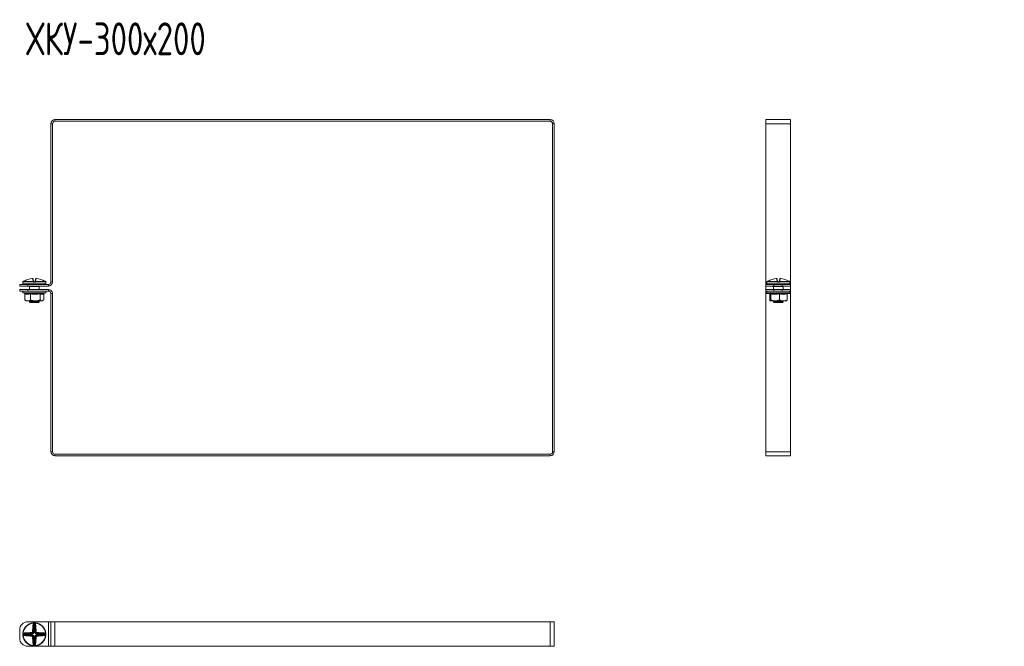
# Model space of a CAD drawing. Header units: millimetres. Extents: x -31 to 1357, y -1324 to 295.
# Tile 3 of 7: x -24 to 576, y -888 to -506. Entities that reach past the tile are written whole.
import ezdxf

# ---------------------------------------------------------------- set-up
doc = ezdxf.new("R2010")
doc.units = ezdxf.units.MM
doc.styles.add('SLDTEXTSTYLE0', font='TXT', dxfattribs={"width": 0.7, "bigfont": 'bigfont'})

msp = doc.modelspace()

# ---------------------------------------------------------------- linework, layer by layer
at = {"color": 7, "linetype": 'Continuous', "lineweight": 15}
for p, q in [((-5.02, -665.84), (-5.02, -569.34)), ((-4.02, -569.34), (-5.02, -569.34)), ((-4.02, -665.84), (-4.02, -569.34)), ((-2.52, -566.84), (-2.52, -567.84)), ((-2.52, -566.84), (299.48, -566.84)), ((-2.52, -567.84), (299.48, -567.84)), ((299.48, -567.84), (299.48, -566.84)), ((301.98, -569.34), (300.98, -569.34)), ((300.98, -569.34), (300.98, -769.34)), ((301.98, -569.34), (301.98, -769.34)), ((446.02, -566.84), (431.02, -566.84)), ((431.02, -569.34), (431.02, -566.84)), ((446.02, -569.34), (431.02, -569.34)), ((431.02, -665.84), (431.02, -569.34)), ((446.02, -569.34), (446.02, -566.84)), ((446.02, -665.84), (446.02, -569.34)), ((-22.09, -665.93), (-22.09, -666.93)), ((-22.06, -665.78), (-22.06, -665.79)), ((-15.72, -665.82), (-22.06, -665.82)), ((-21.94, -665.6), (-15.7, -665.6)), ((-21.94, -665.6), (-21.94, -665.6)), ((-15.89, -665.29), (-16.15, -663.78)), ((-15.89, -663.99), (-15.63, -665.47)), ((-14.79, -665.93), (-15.39, -665.93)), ((-15.38, -665.68), (-14.8, -665.68)), ((-14.55, -665.47), (-14.29, -663.99)), ((-14.47, -665.6), (-8.24, -665.6)), ((-8.12, -665.82), (-14.46, -665.82)), ((-14.03, -663.78), (-14.29, -665.29)), ((-8.24, -665.6), (-8.24, -665.6)), ((-8.12, -665.79), (-8.12, -665.82)), ((-8.09, -666.93), (-8.09, -665.93)), ((-5.02, -665.84), (-4.02, -665.84)), ((431.02, -667.34), (431.02, -665.84)), ((431.7, -665.93), (431.7, -666.93)), ((431.73, -665.78), (431.73, -665.79)), ((438.08, -665.82), (431.73, -665.82)), ((431.85, -665.6), (438.09, -665.6)), ((431.85, -665.6), (431.85, -665.6)), ((437.9, -665.29), (437.64, -663.78)), ((437.9, -663.99), (438.16, -665.47)), ((439, -665.93), (438.4, -665.93)), ((438.41, -665.68), (438.99, -665.68)), ((439.24, -665.47), (439.5, -663.99)), ((439.32, -665.6), (445.55, -665.6)), ((445.67, -665.82), (439.33, -665.82)), ((439.76, -663.78), (439.5, -665.29)), ((445.55, -665.6), (445.55, -665.6)), ((445.67, -665.79), (445.67, -665.82)), ((445.7, -666.93), (445.7, -665.93)), ((446.02, -667.34), (446.02, -665.84)), ((-24.02, -668.34), (-24.02, -667.34)), ((-24.02, -667.34), (-19.02, -667.34)), ((-19.02, -668.34), (-24.02, -668.34)), ((-24.02, -671.34), (-24.02, -670.34)), ((-24.02, -670.34), (-19.02, -670.34)), ((-19.02, -671.34), (-24.02, -671.34)), ((-8.34, -667.18), (-21.84, -667.18)), ((-21.82, -672.44), (-21.01, -672.73)), ((-19.02, -667.34), (-19.02, -668.34)), ((-19.02, -667.34), (-6.52, -667.34)), ((-19.02, -668.34), (-6.52, -668.34)), ((-19.02, -670.34), (-19.02, -671.34)), ((-6.52, -670.34), (-19.02, -670.34)), ((-6.52, -671.34), (-19.02, -671.34)), ((-18.11, -668.41), (-18.12, -668.41)), ((-18.09, -668.53), (-18.09, -670.34)), ((-18.05, -667.34), (-18.05, -667.18)), ((-16.13, -668.63), (-17.91, -668.63)), ((-16.9, -668.38), (-17.79, -668.38)), ((-12.27, -668.63), (-14.05, -668.63)), ((-12.39, -668.38), (-13.28, -668.38)), ((-12.13, -667.34), (-12.13, -667.18)), ((-12.09, -670.34), (-12.09, -668.53)), ((-9.39, -672.81), (-8.36, -672.44)), ((-6.52, -668.34), (-6.52, -667.34)), ((-6.52, -671.34), (-6.52, -670.34)), ((431.02, -668.34), (431.02, -667.34)), ((431.02, -667.34), (436.02, -667.34)), ((436.02, -668.34), (431.02, -668.34)), ((431.02, -668.34), (431.02, -670.34)), ((431.02, -671.34), (431.02, -670.34)), ((431.02, -670.34), (436.02, -670.34)), ((436.02, -671.34), (431.02, -671.34)), ((431.02, -672.84), (431.02, -671.34)), ((445.45, -667.18), (431.95, -667.18)), ((431.97, -672.44), (433.42, -672.97)), ((435.68, -668.41), (435.67, -668.41)), ((435.7, -668.53), (435.7, -670.34)), ((435.74, -667.18), (435.74, -667.34)), ((437.66, -668.63), (435.89, -668.63)), ((436.89, -668.38), (436, -668.38)), ((436.02, -667.34), (436.02, -668.34)), ((441.02, -667.34), (436.02, -667.34)), ((441.02, -668.34), (436.02, -668.34)), ((436.02, -670.34), (436.02, -671.34)), ((441.02, -670.34), (436.02, -670.34)), ((441.02, -671.34), (436.02, -671.34)), ((437.09, -668.38), (436.89, -668.38)), ((441.52, -668.63), (439.74, -668.63)), ((441.4, -668.38), (440.51, -668.38)), ((441.02, -668.34), (441.02, -667.34)), ((441.02, -667.34), (446.02, -667.34)), ((446.02, -668.34), (441.02, -668.34)), ((441.02, -671.34), (441.02, -670.34)), ((441.02, -670.34), (446.02, -670.34)), ((446.02, -671.34), (441.02, -671.34)), ((441.66, -667.18), (441.66, -667.34)), ((441.7, -670.34), (441.7, -668.53)), ((444.03, -672.95), (445.43, -672.44)), ((446.02, -667.34), (446.02, -668.34)), ((446.02, -668.34), (446.02, -670.34)), ((446.02, -670.34), (446.02, -671.34)), ((446.02, -672.84), (446.02, -671.34)), ((-20.82, -673.06), (-20.82, -676.74)), ((-20.52, -677.01), (-20.09, -677.34)), ((-20.09, -677.34), (-19.08, -677.34)), ((-19.08, -677.34), (-14.48, -677.34)), ((-18.09, -677.34), (-18.09, -677.88)), ((-18.09, -677.88), (-17.59, -678.38)), ((-18.09, -677.88), (-12.09, -677.88)), ((-12.59, -678.38), (-17.59, -678.38)), ((-17.34, -673.06), (-17.34, -676.74)), ((-14.48, -677.34), (-10.49, -677.34)), ((-12.59, -678.38), (-12.09, -677.88)), ((-12.09, -677.88), (-12.09, -677.34)), ((-11.61, -673.06), (-11.61, -676.74)), ((-10.49, -677.34), (-10.09, -677.34)), ((-10.09, -677.34), (-9.66, -677.01)), ((-9.36, -673.06), (-9.36, -676.74)), ((-5.02, -769.34), (-5.02, -672.84)), ((-4.02, -672.84), (-5.02, -672.84)), ((-4.02, -769.34), (-4.02, -672.84)), ((431.02, -769.34), (431.02, -672.84)), ((433.37, -672.95), (433.39, -673.06)), ((433.39, -673.06), (433.39, -676.74)), ((433.4, -672.95), (433.42, -672.96)), ((436.75, -677.34), (433.74, -677.34)), ((434.09, -673.06), (434.09, -676.74)), ((435.7, -677.34), (435.7, -677.88)), ((435.7, -677.88), (436.2, -678.38)), ((435.7, -677.88), (441.7, -677.88)), ((441.2, -678.38), (436.2, -678.38)), ((436.75, -677.34), (441.71, -677.34)), ((439.41, -673.06), (439.41, -676.74)), ((441.2, -678.38), (441.7, -677.88)), ((441.7, -677.88), (441.7, -677.34)), ((441.71, -677.34), (443.7, -677.34)), ((444.02, -673.06), (444.02, -676.74)), ((446.02, -769.34), (446.02, -672.84)), ((-5.02, -769.34), (-4.02, -769.34)), ((-2.52, -770.84), (-2.52, -771.84)), ((299.48, -770.84), (-2.52, -770.84)), ((299.48, -771.84), (-2.52, -771.84)), ((299.48, -771.84), (299.48, -770.84)), ((300.98, -769.34), (301.98, -769.34)), ((446.02, -769.34), (431.02, -769.34)), ((431.02, -771.84), (431.02, -769.34)), ((446.02, -771.84), (431.02, -771.84)), ((446.02, -771.84), (446.02, -769.34)), ((-19.02, -873), (-6.52, -873)), ((-15.72, -873.71), (-15.7, -873.83)), ((-15.63, -879.65), (-15.63, -874.51)), ((-15.39, -873.69), (-15.38, -873.94)), ((-15.38, -873.94), (-15.38, -879.65)), ((-14.79, -873.69), (-14.8, -873.94)), ((-14.8, -879.65), (-14.8, -873.94)), ((-14.55, -874.51), (-14.55, -879.65)), ((-14.46, -873.71), (-14.47, -873.83)), ((-6.52, -888), (-6.52, -873)), ((-6.52, -873), (-5.02, -873)), ((-5.02, -888), (-5.02, -873)), ((-5.02, -873), (-2.52, -873)), ((-2.52, -888), (-2.52, -873)), ((-2.52, -873), (299.48, -873)), ((299.48, -888), (299.48, -873)), ((299.48, -873), (301.98, -873)), ((301.98, -888), (301.98, -873)), ((-24.02, -883), (-24.02, -878)), ((-21.83, -880.39), (-22.08, -880.38)), ((-21.83, -880.97), (-22.08, -880.98)), ((-22.06, -880.06), (-21.94, -880.07)), ((-22.06, -881.31), (-21.94, -881.3)), ((-16.12, -880.39), (-21.83, -880.39)), ((-21.83, -880.97), (-16.12, -880.97)), ((-21.26, -880.14), (-16.12, -880.14)), ((-16.12, -881.22), (-21.26, -881.22)), ((-16.12, -880.14), (-16.38, -879.88)), ((-16.38, -881.48), (-16.12, -881.22)), ((-16.12, -880.14), (-16.12, -880.39)), ((-16.12, -881.22), (-16.12, -880.97)), ((-15.89, -879.39), (-15.63, -879.65)), ((-15.63, -881.71), (-15.89, -881.97)), ((-15.63, -879.65), (-15.38, -879.65)), ((-15.63, -886.86), (-15.63, -881.71)), ((-15.63, -881.71), (-15.38, -881.71)), ((-15.38, -881.71), (-15.38, -887.42)), ((-14.55, -879.65), (-14.8, -879.65)), ((-14.8, -881.71), (-14.55, -881.71)), ((-14.8, -887.42), (-14.8, -881.71)), ((-14.55, -879.65), (-14.29, -879.39)), ((-14.29, -881.97), (-14.55, -881.71)), ((-14.55, -881.71), (-14.55, -886.86)), ((-13.8, -879.88), (-14.06, -880.14)), ((-14.06, -880.14), (-8.92, -880.14)), ((-14.06, -880.14), (-14.06, -880.39)), ((-8.35, -880.39), (-14.06, -880.39)), ((-14.06, -880.97), (-14.06, -881.22)), ((-14.06, -880.97), (-8.35, -880.97)), ((-14.06, -881.22), (-13.8, -881.48)), ((-8.92, -881.22), (-14.06, -881.22)), ((-8.1, -880.38), (-8.35, -880.39)), ((-8.1, -880.98), (-8.35, -880.97)), ((-8.12, -880.06), (-8.24, -880.07)), ((-8.12, -881.31), (-8.24, -881.3)), ((-19.02, -888), (-6.52, -888)), ((-15.72, -887.65), (-15.7, -887.53)), ((-15.38, -887.42), (-15.39, -887.67)), ((-14.8, -887.42), (-14.79, -887.67)), ((-14.46, -887.65), (-14.47, -887.53)), ((-6.52, -888), (-5.02, -888)), ((-5.02, -888), (-2.52, -888)), ((-2.52, -888), (299.48, -888)), ((299.48, -888), (301.98, -888))]:
    msp.add_line(p, q, dxfattribs=at)
at = {"color": 8, "linetype": 'Continuous', "lineweight": 15}
for p, q in [((-22.08, -665.93), (-22.09, -665.93)), ((-22.06, -665.82), (-22.06, -665.79)), ((-8.09, -665.93), (-8.1, -665.93)), ((431.72, -665.84), (431.02, -665.84)), ((431.71, -665.93), (431.7, -665.93)), ((431.73, -665.82), (431.73, -665.79)), ((446.02, -665.84), (445.69, -665.84)), ((445.7, -665.93), (445.69, -665.93)), ((-22.09, -666.93), (-8.09, -666.93)), ((-8.36, -672.44), (-21.82, -672.44)), ((-17.86, -668.39), (-18.01, -668.42)), ((-17.79, -668.38), (-17.79, -668.34)), ((-16.9, -668.38), (-16.9, -668.34)), ((-13.28, -668.38), (-13.28, -668.34)), ((-12.39, -668.38), (-12.39, -668.34)), ((431.7, -666.93), (445.7, -666.93)), ((436.08, -672.44), (431.97, -672.44)), ((435.93, -668.39), (435.78, -668.42)), ((436, -668.34), (436, -668.38)), ((445.43, -672.44), (436.08, -672.44)), ((436.89, -668.34), (436.89, -668.38)), ((440.51, -668.34), (440.51, -668.38)), ((441.4, -668.34), (441.4, -668.38)), ((433.07, -672.84), (431.02, -672.84)), ((446.02, -672.84), (444.33, -672.84))]:
    msp.add_line(p, q, dxfattribs=at)
at = {"color": 8, "linetype": 'Continuous', "lineweight": 15, "flags": 128}
for points in [[(-22.07, -665.84), (-22.08, -665.88), (-22.08, -665.93)], [(-8.1, -665.93), (-8.1, -665.88), (-8.11, -665.83)], [(431.71, -665.93), (431.71, -665.88), (431.72, -665.83)], [(445.68, -665.84), (445.69, -665.88), (445.69, -665.93)]]:
    msp.add_lwpolyline(points, dxfattribs=at)
at = {"color": 7, "linetype": 'Continuous', "lineweight": 15, "flags": 128}
for points in [[(-15.72, -873.71), (-15.68, -873.71), (-15.65, -873.72), (-15.62, -873.75), (-15.6, -873.78), (-15.57, -873.82), (-15.55, -873.86), (-15.54, -873.91), (-15.54, -873.96)], [(-14.64, -873.96), (-14.64, -873.91), (-14.62, -873.86), (-14.61, -873.82), (-14.58, -873.78), (-14.56, -873.75), (-14.53, -873.72), (-14.5, -873.71), (-14.46, -873.71)], [(-21.81, -880.23), (-21.86, -880.23), (-21.91, -880.22), (-21.96, -880.2), (-21.99, -880.18), (-22.02, -880.15), (-22.05, -880.12), (-22.06, -880.09), (-22.06, -880.06)], [(-22.06, -881.31), (-22.06, -881.27), (-22.05, -881.24), (-22.02, -881.21), (-21.99, -881.19), (-21.96, -881.16), (-21.91, -881.15), (-21.86, -881.13), (-21.81, -881.13)], [(-8.12, -880.06), (-8.12, -880.09), (-8.13, -880.12), (-8.15, -880.15), (-8.19, -880.18), (-8.22, -880.2), (-8.27, -880.22), (-8.32, -880.23), (-8.37, -880.23)], [(-8.37, -881.13), (-8.32, -881.13), (-8.27, -881.15), (-8.22, -881.16), (-8.19, -881.19), (-8.15, -881.21), (-8.13, -881.24), (-8.12, -881.27), (-8.12, -881.31)], [(-15.54, -887.4), (-15.54, -887.45), (-15.55, -887.5), (-15.57, -887.55), (-15.6, -887.59), (-15.62, -887.62), (-15.65, -887.64), (-15.68, -887.65), (-15.72, -887.65)], [(-14.46, -887.65), (-14.5, -887.65), (-14.53, -887.64), (-14.56, -887.62), (-14.58, -887.59), (-14.61, -887.55), (-14.62, -887.5), (-14.64, -887.45), (-14.64, -887.4)]]:
    msp.add_lwpolyline(points, dxfattribs=at)
at = {"color": 7, "linetype": 'Continuous', "lineweight": 15}
for centre, radius, start, end in [((-2.52, -569.34), 2.5, 90, 180), ((-2.52, -569.34), 1.5, 90, 180), ((299.48, -569.34), 2.5, 0, 90), ((299.48, -569.34), 1.5, 0, 90), ((-21.84, -665.93), 0.25, 155.8256, 180), ((-21.81, -665.82), 0.25, 119.54479, 173.62669), ((-21.81, -665.81), 0.25, 121.43613, 180.04078), ((-15.1, -677.06), 13.34, 95.61655, 118.10572), ((-16.13, -664.03), 0.249, 10.12559, 94.81347), ((-15.85, -665.52), 0.233, 13.4875, 98.5562), ((-14.03, -665.79), 1.69, 173.49277, 180.74942), ((-14.91, -666.37), 0.978, 129.66767, 145.21361), ((-15.64, -665.76), 0.172, 54.20519, 113.05313), ((-13.93, -665.86), 1.46, 172.63211, 182.44391), ((-16.25, -665.86), 1.46, 357.55609, 7.36789), ((-14.54, -665.76), 0.172, 66.94687, 125.79481), ((-15.27, -666.37), 0.978, 34.78639, 50.33233), ((-14.33, -665.52), 0.233, 81.4438, 166.5125), ((-16.15, -665.79), 1.69, 359.25058, 6.50723), ((-14.05, -664.03), 0.249, 85.18653, 169.87441), ((-15.08, -677.06), 13.34, 61.89428, 84.38345), ((-8.37, -665.82), 0.25, 6.37331, 60.45521), ((-8.37, -665.81), 0.25, 359.95922, 58.56387), ((-8.34, -665.93), 0.25, 0, 25.41948), ((-6.52, -665.84), 1.5, 270, 0), ((-6.52, -665.84), 2.5, 270, 0), ((431.95, -665.93), 0.25, 155.8256, 180), ((431.98, -665.82), 0.25, 119.54479, 173.62669), ((431.98, -665.81), 0.25, 121.43613, 180.04078), ((438.69, -677.06), 13.34, 95.61655, 118.10572), ((437.66, -664.03), 0.249, 10.12559, 94.81347), ((437.94, -665.52), 0.233, 13.4875, 98.5562), ((439.77, -665.79), 1.69, 173.49277, 180.74942), ((438.88, -666.37), 0.978, 129.66767, 145.21361), ((438.15, -665.76), 0.172, 54.20519, 113.05313), ((439.86, -665.86), 1.46, 172.63211, 182.44391), ((437.54, -665.86), 1.46, 357.55609, 7.36789), ((439.25, -665.76), 0.172, 66.94687, 125.79481), ((438.52, -666.37), 0.978, 34.78639, 50.33233), ((439.46, -665.52), 0.233, 81.4438, 166.5125), ((437.64, -665.79), 1.69, 359.25058, 6.50723), ((439.74, -664.03), 0.249, 85.18653, 169.87441), ((438.71, -677.06), 13.34, 61.89428, 84.38345), ((445.42, -665.82), 0.25, 6.37331, 60.45521), ((445.42, -665.81), 0.25, 359.95922, 58.56387), ((445.45, -665.93), 0.25, 0, 25.41948), ((-21.62, -671.91), 0.567, 90, 250), ((-21.84, -666.93), 0.25, 180, 270), ((-18.75, -667.43), 0.25, 20, 90), ((-18.16, -668.62), 0.255, 359.48369, 53.14311), ((-17.79, -667.88), 0.5, 248.27791, 270), ((-16.62, -668.61), 0.492, 358.02677, 22.60306), ((-13.56, -668.61), 0.492, 157.39694, 181.97323), ((-12.39, -667.88), 0.5, 270, 291.72209), ((-12.02, -668.62), 0.255, 126.85689, 180.51631), ((-11.43, -667.43), 0.25, 90, 160), ((-8.56, -671.91), 0.567, 290, 90), ((-8.34, -666.93), 0.25, 270, 0), ((-6.52, -672.84), 2.5, 0, 90), ((-6.52, -672.84), 1.5, 0, 90), ((432.17, -671.91), 0.567, 90, 250), ((431.95, -666.93), 0.25, 180, 270), ((435.04, -667.43), 0.25, 20, 90), ((435.63, -668.62), 0.255, 359.48369, 53.14311), ((436, -667.88), 0.5, 248.27791, 270), ((437.17, -668.61), 0.492, 358.02677, 22.60306), ((440.23, -668.61), 0.492, 157.39694, 181.97323), ((441.4, -667.88), 0.5, 270, 291.72209), ((441.77, -668.62), 0.255, 126.85689, 180.51631), ((442.36, -667.43), 0.25, 90, 160), ((445.23, -671.91), 0.567, 290, 90), ((445.45, -666.93), 0.25, 270, 0), ((-2.52, -769.34), 2.5, 180, 270), ((-2.52, -769.34), 1.5, 180, 270), ((299.48, -769.34), 2.5, 270, 0), ((299.48, -769.34), 1.5, 270, 0), ((-19.02, -878), 5, 90, 180), ((-15.09, -880.68), 7, 95.12881, 174.87119), ((-15.09, -880.68), 6.88, 95.12881, 174.87119), ((49.67, -880.39), 65.83, 174.77057, 179.11129), ((-15.86, -874.68), 0.293, 36.18979, 94.92482), ((48.69, -880.39), 64.59, 174.77057, 179.11129), ((-15.96, -874.33), 0.561, 41.55275, 63.35157), ((-15.09, -880.68), 7, 87.53573, 92.46427), ((-15.09, -880.68), 6.75, 87.53573, 92.46427), ((-14.22, -874.33), 0.561, 116.64843, 138.44725), ((-14.32, -874.68), 0.293, 85.07518, 143.81021), ((-78.87, -880.39), 64.59, 0.88871, 5.22943), ((-15.09, -880.68), 6.88, 5.12881, 84.87119), ((-15.09, -880.68), 7, 5.12881, 84.87119), ((-79.85, -880.39), 65.83, 0.88871, 5.22943), ((-15.09, -880.68), 7, 177.53573, 182.46427), ((-15.09, -880.68), 7, 185.12881, 264.87119), ((-21.44, -879.81), 0.561, 206.64843, 228.44725), ((-21.44, -881.55), 0.561, 131.55275, 153.35157), ((-15.09, -880.68), 6.88, 185.12881, 264.87119), ((-15.09, -880.68), 6.75, 177.53573, 182.46427), ((-15.38, -945.44), 65.83, 90.88871, 95.22943), ((-21.09, -879.91), 0.293, 175.07518, 233.81021), ((-21.09, -881.45), 0.293, 126.18979, 184.92482), ((-15.38, -815.93), 65.83, 264.77057, 269.11129), ((-15.38, -944.46), 64.59, 90.88871, 95.22943), ((-15.38, -816.9), 64.59, 264.77057, 269.11129), ((-15.4, -879.66), 1.01, 177.69724, 192.94716), ((-15.4, -881.7), 1.01, 167.05284, 182.30276), ((-16.11, -880.37), 1.01, 77.05284, 92.30276), ((-16.11, -880.99), 1.01, 267.69724, 282.94716), ((49.67, -880.97), 65.83, 180.88871, 185.22943), ((48.69, -880.97), 64.59, 180.88871, 185.22943), ((-78.87, -880.97), 64.59, 354.77057, 359.11129), ((-15.09, -880.68), 6.88, 275.12881, 354.87119), ((-15.09, -880.68), 7, 275.12881, 354.87119), ((-14.07, -880.37), 1.01, 87.69724, 102.94716), ((-14.07, -880.99), 1.01, 257.05284, 272.30276), ((-79.85, -880.97), 65.83, 354.77057, 359.11129), ((-14.78, -879.66), 1.01, 347.05284, 2.30276), ((-14.8, -944.46), 64.59, 84.77057, 89.11129), ((-14.8, -816.9), 64.59, 270.88871, 275.22943), ((-14.78, -881.7), 1.01, 357.69724, 12.94716), ((-14.8, -945.44), 65.83, 84.77057, 89.11129), ((-14.8, -815.93), 65.83, 270.88871, 275.22943), ((-9.09, -879.91), 0.293, 306.18979, 4.92482), ((-9.09, -881.45), 0.293, 355.07518, 53.81021), ((-8.74, -879.81), 0.561, 311.55275, 333.35157), ((-8.74, -881.55), 0.561, 26.64843, 48.44725), ((-15.09, -880.68), 6.75, 357.53573, 2.46427), ((-15.09, -880.68), 7, 357.53573, 2.46427), ((-19.02, -883), 5, 180, 270), ((-15.86, -886.68), 0.293, 265.07518, 323.81021), ((-15.96, -887.03), 0.561, 296.64843, 318.44725), ((-15.09, -880.68), 7, 267.53573, 272.46427), ((-15.09, -880.68), 6.75, 267.53573, 272.46427), ((-14.22, -887.03), 0.561, 221.55275, 243.35157), ((-14.32, -886.68), 0.293, 216.18979, 274.92482)]:
    msp.add_arc(centre, radius, start, end, dxfattribs=at)
at = {"color": 8, "linetype": 'Continuous', "lineweight": 15}
for centre, radius, start, end in [((-17.77, -668.01), 0.47, 224.34279, 240.18334), ((-17.34, -667.84), 1.31, 333.65437, 337.46817), ((-12.84, -667.84), 1.31, 202.53183, 206.34563), ((-12.41, -668.01), 0.47, 299.81666, 315.65721), ((436.02, -668.01), 0.47, 224.34279, 240.18334), ((436.45, -667.84), 1.31, 333.65437, 337.46817), ((440.95, -667.84), 1.31, 202.53183, 206.34563), ((441.38, -668.01), 0.47, 299.81666, 315.65721)]:
    msp.add_arc(centre, radius, start, end, dxfattribs=at)
at = {"color": 7, "linetype": 'Continuous', "lineweight": 15}
for centre, major_axis, ratio, start_param, end_param in [((-17.95, -667.43), (0.564, -0.091), 0.124069, 1.757057, 3.210607), ((-12.23, -667.43), (0.564, 0.091), 0.124069, 6.214171, 7.667721), ((435.84, -667.43), (0.564, -0.091), 0.124069, 1.757057, 3.210607), ((441.56, -667.43), (0.564, 0.091), 0.124069, 6.214171, 7.667721), ((-16.14, -879.63), (0.375, -0.375), 0.942694, 5.512866, 7.053504), ((-16.14, -879.63), (0.547, -0.547), 0.970288, 5.512866, 7.053504), ((-16.14, -881.73), (0.547, 0.547), 0.970288, 5.512866, 7.053504), ((-16.14, -881.73), (0.375, 0.375), 0.942694, 5.512866, 7.053504), ((-14.04, -879.63), (-0.547, -0.547), 0.970288, 5.512866, 7.053504), ((-14.04, -881.73), (-0.547, 0.547), 0.970288, 5.512866, 7.053504), ((-14.04, -879.63), (0.375, 0.375), 0.942694, 2.371274, 3.911912), ((-14.04, -881.73), (0.375, -0.375), 0.942694, 2.371274, 3.911912)]:
    msp.add_ellipse(centre, major_axis=major_axis, ratio=ratio, start_param=start_param, end_param=end_param, dxfattribs=at)
for points, knots in [([(-22.06, -665.82), (-22.06, -665.82), (-22.07, -665.85), (-22.07, -665.91), (-22.08, -665.92), (-22.08, -665.93)], [0, 0, 0, 0, 0.003073, 0.499692, 1, 1, 1, 1]), ([(-22.06, -665.78), (-22.06, -665.8), (-22.07, -665.83), (-22.07, -665.85), (-22.07, -665.86), (-22.07, -665.85), (-22.07, -665.85)], [0, 0, 0, 0, 0.3538229, 0.6933776, 0.9382534, 1, 1, 1, 1]), ([(-21.38, -665.29), (-21.54, -665.38), (-21.73, -665.48), (-21.9, -665.58), (-21.94, -665.6)], [0, 0, 0, 0, 0.770897, 1, 1, 1, 1]), ([(-15.89, -663.98), (-15.89, -663.97), (-15.9, -663.93), (-15.93, -663.88), (-15.98, -663.83), (-16.03, -663.8), (-16.08, -663.78), (-16.12, -663.78), (-16.18, -663.77), (-16.27, -663.77), (-16.36, -663.78), (-16.41, -663.78), (-16.42, -663.78)], [0, 0, 0, 0, 0.037598, 0.157267, 0.255933, 0.342451, 0.42026, 0.495889, 0.600986, 0.800286, 0.962126, 1, 1, 1, 1]), ([(-16.15, -663.78), (-16.16, -663.78), (-16.16, -663.78), (-16.21, -663.77), (-16.27, -663.77), (-16.34, -663.78), (-16.39, -663.78), (-16.4, -663.78)], [0, 0, 0, 0, 0.218399, 0.436827, 0.654626, 0.872181, 1, 1, 1, 1]), ([(-15.7, -665.6), (-15.73, -665.58), (-15.84, -665.48), (-15.86, -665.38), (-15.89, -665.29)], [0, 0, 0, 0, 0.229103, 1, 1, 1, 1]), ([(-15.39, -665.93), (-15.45, -665.92), (-15.57, -665.91), (-15.67, -665.85), (-15.72, -665.82), (-15.72, -665.82)], [0, 0, 0, 0, 0.500308, 0.996927, 1, 1, 1, 1]), ([(-15.63, -665.47), (-15.62, -665.51), (-15.6, -665.56), (-15.55, -665.61), (-15.54, -665.62)], [0, 0, 0, 0, 0.781937, 1, 1, 1, 1]), ([(-15.54, -665.62), (-15.54, -665.62), (-15.51, -665.64), (-15.46, -665.67), (-15.41, -665.67), (-15.38, -665.68)], [0, 0, 0, 0, 0.003106, 0.502169, 1, 1, 1, 1]), ([(-14.8, -665.68), (-14.77, -665.67), (-14.71, -665.67), (-14.67, -665.64), (-14.64, -665.62)], [0, 0, 0, 0, 0.497853, 1, 1, 1, 1]), ([(-14.46, -665.82), (-14.46, -665.82), (-14.51, -665.85), (-14.61, -665.91), (-14.73, -665.92), (-14.79, -665.93)], [0, 0, 0, 0, 0.0030731, 0.4996924, 1, 1, 1, 1]), ([(-14.64, -665.62), (-14.63, -665.61), (-14.58, -665.56), (-14.56, -665.51), (-14.55, -665.47)], [0, 0, 0, 0, 0.218063, 1, 1, 1, 1]), ([(-14.29, -665.29), (-14.31, -665.38), (-14.34, -665.48), (-14.45, -665.58), (-14.47, -665.6)], [0, 0, 0, 0, 0.770897, 1, 1, 1, 1]), ([(-13.79, -663.78), (-13.8, -663.78), (-13.86, -663.78), (-13.95, -663.77), (-14.02, -663.77), (-14.09, -663.78), (-14.15, -663.8), (-14.21, -663.84), (-14.26, -663.9), (-14.29, -663.96), (-14.29, -663.99), (-14.29, -663.99)], [0, 0, 0, 0, 0.0669229, 0.2380996, 0.4302815, 0.5383213, 0.6356285, 0.7395047, 0.8622347, 0.9967589, 1, 1, 1, 1]), ([(-13.78, -663.78), (-13.8, -663.78), (-13.86, -663.78), (-13.94, -663.77), (-13.99, -663.77), (-14.02, -663.78), (-14.02, -663.78), (-14.03, -663.78)], [0, 0, 0, 0, 0.218399, 0.436827, 0.654626, 0.872181, 1, 1, 1, 1]), ([(-8.24, -665.6), (-8.28, -665.58), (-8.45, -665.48), (-8.64, -665.38), (-8.8, -665.29)], [0, 0, 0, 0, 0.229103, 1, 1, 1, 1]), ([(-8.11, -665.85), (-8.11, -665.85), (-8.11, -665.85), (-8.11, -665.84), (-8.12, -665.82), (-8.12, -665.79), (-8.12, -665.78)], [0, 0, 0, 0, 0.043748, 0.31887, 0.763688, 1, 1, 1, 1]), ([(-8.12, -665.82), (-8.12, -665.82), (-8.12, -665.83), (-8.11, -665.84), (-8.11, -665.85), (-8.11, -665.85)], [0, 0, 0, 0, 0.178705, 0.592859, 1, 1, 1, 1]), ([(-8.1, -665.93), (-8.1, -665.92), (-8.11, -665.91), (-8.11, -665.85), (-8.12, -665.82), (-8.12, -665.82)], [0, 0, 0, 0, 0.500308, 0.996927, 1, 1, 1, 1]), ([(431.73, -665.82), (431.73, -665.82), (431.72, -665.85), (431.72, -665.91), (431.71, -665.92), (431.71, -665.93)], [0, 0, 0, 0, 0.0030731, 0.4996924, 1, 1, 1, 1]), ([(431.73, -665.78), (431.73, -665.8), (431.72, -665.83), (431.72, -665.85), (431.72, -665.85), (431.72, -665.85)], [0, 0, 0, 0, 0.427098, 0.836973, 1, 1, 1, 1]), ([(432.41, -665.29), (432.26, -665.38), (432.06, -665.48), (431.89, -665.58), (431.85, -665.6)], [0, 0, 0, 0, 0.7708973, 1, 1, 1, 1]), ([(437.9, -663.98), (437.9, -663.97), (437.89, -663.93), (437.86, -663.88), (437.81, -663.83), (437.76, -663.8), (437.71, -663.78), (437.67, -663.78), (437.61, -663.77), (437.52, -663.77), (437.43, -663.78), (437.38, -663.78), (437.37, -663.78)], [0, 0, 0, 0, 0.037319, 0.157023, 0.255718, 0.342261, 0.420093, 0.495743, 0.600871, 0.800229, 0.962115, 1, 1, 1, 1]), ([(437.64, -663.78), (437.63, -663.78), (437.63, -663.78), (437.58, -663.77), (437.52, -663.77), (437.45, -663.78), (437.4, -663.78), (437.39, -663.78)], [0, 0, 0, 0, 0.2183992, 0.436827, 0.6546258, 0.8721812, 1, 1, 1, 1]), ([(438.09, -665.6), (438.06, -665.58), (437.96, -665.48), (437.93, -665.38), (437.9, -665.29)], [0, 0, 0, 0, 0.229103, 1, 1, 1, 1]), ([(438.4, -665.93), (438.34, -665.92), (438.23, -665.91), (438.12, -665.85), (438.08, -665.82), (438.08, -665.82)], [0, 0, 0, 0, 0.500308, 0.996927, 1, 1, 1, 1]), ([(438.16, -665.47), (438.17, -665.51), (438.19, -665.56), (438.24, -665.61), (438.25, -665.62)], [0, 0, 0, 0, 0.781937, 1, 1, 1, 1]), ([(438.25, -665.62), (438.25, -665.62), (438.28, -665.64), (438.33, -665.67), (438.38, -665.67), (438.41, -665.68)], [0, 0, 0, 0, 0.003106, 0.502169, 1, 1, 1, 1]), ([(438.99, -665.68), (439.02, -665.67), (439.08, -665.67), (439.12, -665.64), (439.15, -665.62)], [0, 0, 0, 0, 0.497853, 1, 1, 1, 1]), ([(439.33, -665.82), (439.33, -665.82), (439.28, -665.85), (439.18, -665.91), (439.06, -665.92), (439, -665.93)], [0, 0, 0, 0, 0.003073, 0.499692, 1, 1, 1, 1]), ([(439.15, -665.62), (439.16, -665.61), (439.21, -665.56), (439.23, -665.51), (439.24, -665.47)], [0, 0, 0, 0, 0.218063, 1, 1, 1, 1]), ([(439.5, -665.29), (439.48, -665.38), (439.45, -665.48), (439.34, -665.58), (439.32, -665.6)], [0, 0, 0, 0, 0.770897, 1, 1, 1, 1]), ([(440, -663.78), (439.99, -663.78), (439.94, -663.78), (439.84, -663.77), (439.77, -663.77), (439.7, -663.78), (439.64, -663.8), (439.58, -663.84), (439.53, -663.9), (439.5, -663.96), (439.5, -663.99), (439.5, -663.99)], [0, 0, 0, 0, 0.0669229, 0.2380996, 0.4302815, 0.5383213, 0.6356285, 0.7395047, 0.8622347, 0.9967589, 1, 1, 1, 1]), ([(440.02, -663.78), (439.99, -663.78), (439.93, -663.78), (439.85, -663.77), (439.8, -663.77), (439.77, -663.78), (439.77, -663.78), (439.76, -663.78)], [0, 0, 0, 0, 0.218399, 0.436827, 0.654626, 0.872181, 1, 1, 1, 1]), ([(445.55, -665.6), (445.51, -665.58), (445.34, -665.48), (445.15, -665.38), (444.99, -665.29)], [0, 0, 0, 0, 0.229103, 1, 1, 1, 1]), ([(445.68, -665.85), (445.68, -665.85), (445.68, -665.85), (445.68, -665.84), (445.68, -665.82), (445.67, -665.79), (445.67, -665.78)], [0, 0, 0, 0, 0.043748, 0.31887, 0.763688, 1, 1, 1, 1]), ([(445.69, -665.93), (445.69, -665.92), (445.69, -665.91), (445.68, -665.85), (445.67, -665.82), (445.67, -665.82)], [0, 0, 0, 0, 0.500308, 0.996927, 1, 1, 1, 1]), ([(-18.51, -668.34), (-18.53, -668.36), (-18.56, -668.4), (-18.58, -668.46), (-18.59, -668.52), (-18.59, -668.57), (-18.58, -668.6), (-18.57, -668.62), (-18.57, -668.62)], [0, 0, 0, 0, 0.2680955, 0.4967782, 0.689263, 0.851172, 0.9824302, 1, 1, 1, 1]), ([(-18.14, -668.38), (-18.14, -668.37), (-18.14, -668.37), (-18.14, -668.37), (-18.14, -668.38), (-18.14, -668.37), (-18.14, -668.37)], [0, 0, 0, 0, 0.870435, 0.9743, 0.993403, 1, 1, 1, 1]), ([(-18.12, -668.41), (-18.11, -668.42), (-18.11, -668.43), (-18.09, -668.47), (-18.09, -668.51), (-18.09, -668.53)], [0, 0, 0, 0, 0.159101, 0.481128, 1, 1, 1, 1]), ([(-16.16, -668.42), (-16.33, -668.4), (-16.57, -668.38), (-16.82, -668.38), (-16.9, -668.38)], [0, 0, 0, 0, 0.651428, 1, 1, 1, 1]), ([(-14.02, -668.42), (-14.18, -668.42), (-14.61, -668.42), (-15.34, -668.4), (-15.89, -668.41), (-16.16, -668.42)], [0, 0, 0, 0, 0.232421, 0.610897, 1, 1, 1, 1]), ([(-14.05, -668.63), (-14.11, -668.62), (-14.24, -668.62), (-14.44, -668.59), (-14.65, -668.56), (-14.87, -668.53), (-15.1, -668.52), (-15.32, -668.54), (-15.57, -668.57), (-15.84, -668.61), (-16.03, -668.62), (-16.13, -668.63)], [0, 0, 0, 0, 0.084982, 0.188194, 0.292085, 0.397364, 0.503648, 0.610192, 0.717991, 0.85811, 1, 1, 1, 1]), ([(-13.28, -668.38), (-13.3, -668.38), (-13.54, -668.38), (-13.79, -668.4), (-14.02, -668.42)], [0, 0, 0, 0, 0.099322, 1, 1, 1, 1]), ([(-12.07, -668.41), (-12.07, -668.41), (-12.05, -668.4), (-12.12, -668.41), (-12.17, -668.42)], [0, 0, 0, 0, 0.212461, 1, 1, 1, 1]), ([(-12.09, -668.53), (-12.09, -668.52), (-12.09, -668.5), (-12.08, -668.47), (-12.07, -668.44), (-12.07, -668.42), (-12.06, -668.41)], [0, 0, 0, 0, 0.0746, 0.482557, 0.810538, 1, 1, 1, 1]), ([(435.28, -668.34), (435.27, -668.36), (435.23, -668.4), (435.21, -668.46), (435.2, -668.52), (435.2, -668.57), (435.21, -668.6), (435.22, -668.62), (435.22, -668.62)], [0, 0, 0, 0, 0.268096, 0.496778, 0.689263, 0.851172, 0.98243, 1, 1, 1, 1]), ([(435.65, -668.38), (435.65, -668.37), (435.65, -668.37), (435.65, -668.37), (435.65, -668.38), (435.65, -668.37), (435.65, -668.37)], [0, 0, 0, 0, 0.870435, 0.9743, 0.993403, 1, 1, 1, 1]), ([(435.67, -668.41), (435.68, -668.42), (435.68, -668.43), (435.7, -668.47), (435.7, -668.51), (435.7, -668.53)], [0, 0, 0, 0, 0.159101, 0.481128, 1, 1, 1, 1]), ([(439.77, -668.42), (439.61, -668.42), (439.18, -668.42), (438.45, -668.4), (437.9, -668.41), (437.63, -668.42)], [0, 0, 0, 0, 0.232421, 0.610897, 1, 1, 1, 1]), ([(439.74, -668.63), (439.68, -668.62), (439.55, -668.62), (439.35, -668.59), (439.14, -668.56), (438.92, -668.53), (438.69, -668.52), (438.47, -668.54), (438.22, -668.57), (437.95, -668.61), (437.76, -668.62), (437.66, -668.63)], [0, 0, 0, 0, 0.084982, 0.188194, 0.292085, 0.397364, 0.503648, 0.610192, 0.717991, 0.85811, 1, 1, 1, 1]), ([(440.51, -668.38), (440.49, -668.38), (440.25, -668.38), (440, -668.4), (439.77, -668.42)], [0, 0, 0, 0, 0.099322, 1, 1, 1, 1]), ([(441.72, -668.41), (441.73, -668.41), (441.74, -668.4), (441.67, -668.41), (441.62, -668.42)], [0, 0, 0, 0, 0.212461, 1, 1, 1, 1]), ([(441.7, -668.53), (441.7, -668.52), (441.7, -668.5), (441.71, -668.47), (441.72, -668.44), (441.73, -668.42), (441.73, -668.41)], [0, 0, 0, 0, 0.0746, 0.482557, 0.810538, 1, 1, 1, 1]), ([(-21.11, -672.68), (-20.97, -672.72), (-20.53, -672.85), (-19.81, -672.98), (-18.97, -672.99), (-18.19, -672.89), (-17.7, -672.75), (-17.46, -672.68)], [0, 0, 0, 0, 0.117987, 0.354133, 0.592326, 0.795595, 1, 1, 1, 1]), ([(-20.82, -673.06), (-20.82, -673.02), (-20.83, -672.94), (-20.9, -672.83), (-20.99, -672.74), (-21.07, -672.7), (-21.11, -672.68), (-21.11, -672.68)], [0, 0, 0, 0, 0.236184, 0.471397, 0.732465, 0.992086, 1, 1, 1, 1]), ([(-17.34, -673.06), (-17.63, -673.13), (-18.19, -673.27), (-19.06, -673.34), (-19.94, -673.28), (-20.53, -673.13), (-20.82, -673.06)], [0, 0, 0, 0, 0.245251, 0.49213, 0.745021, 1, 1, 1, 1]), ([(-20.82, -676.74), (-20.57, -676.89), (-20.07, -677.18), (-19.47, -677.33), (-19.14, -677.34), (-19.08, -677.34)], [0, 0, 0, 0, 0.442922, 0.896343, 1, 1, 1, 1]), ([(-20.82, -676.74), (-20.73, -676.84), (-20.62, -676.94), (-20.52, -677.01), (-20.51, -677.01)], [0, 0, 0, 0, 0.929205, 1, 1, 1, 1]), ([(-19.08, -677.34), (-18.85, -677.32), (-18.37, -677.28), (-17.79, -677.01), (-17.45, -676.81), (-17.34, -676.74)], [0, 0, 0, 0, 0.3954703, 0.8019748, 1, 1, 1, 1]), ([(-17.46, -672.68), (-17.22, -672.72), (-16.52, -672.85), (-15.33, -672.98), (-13.96, -672.99), (-12.66, -672.89), (-11.84, -672.75), (-11.44, -672.68)], [0, 0, 0, 0, 0.117987, 0.354133, 0.592326, 0.795595, 1, 1, 1, 1]), ([(-17.34, -673.06), (-17.35, -673.02), (-17.35, -672.94), (-17.37, -672.83), (-17.41, -672.74), (-17.44, -672.7), (-17.46, -672.68), (-17.46, -672.68)], [0, 0, 0, 0, 0.236184, 0.471397, 0.732465, 0.992086, 1, 1, 1, 1]), ([(-11.61, -673.06), (-12.08, -673.13), (-13.01, -673.27), (-14.44, -673.34), (-15.9, -673.28), (-16.86, -673.13), (-17.34, -673.06)], [0, 0, 0, 0, 0.245251, 0.49213, 0.745021, 1, 1, 1, 1]), ([(-17.34, -676.74), (-16.93, -676.89), (-16.1, -677.18), (-15.13, -677.33), (-14.58, -677.34), (-14.48, -677.34)], [0, 0, 0, 0, 0.442922, 0.896343, 1, 1, 1, 1]), ([(-14.48, -677.34), (-14.09, -677.32), (-13.3, -677.28), (-12.35, -677.01), (-11.8, -676.81), (-11.61, -676.74)], [0, 0, 0, 0, 0.39547, 0.801975, 1, 1, 1, 1]), ([(-11.44, -672.68), (-11.44, -672.68), (-11.46, -672.7), (-11.51, -672.74), (-11.57, -672.83), (-11.61, -672.94), (-11.61, -673.02), (-11.61, -673.06)], [0, 0, 0, 0, 0.007914, 0.267535, 0.528603, 0.763816, 1, 1, 1, 1]), ([(-9.36, -673.06), (-9.54, -673.13), (-9.91, -673.27), (-10.47, -673.34), (-11.04, -673.28), (-11.42, -673.13), (-11.61, -673.06)], [0, 0, 0, 0, 0.245251, 0.49213, 0.745021, 1, 1, 1, 1]), ([(-11.61, -676.74), (-11.52, -676.83), (-11.29, -677.04), (-10.91, -677.28), (-10.63, -677.32), (-10.49, -677.34)], [0, 0, 0, 0, 0.262707, 0.627492, 1, 1, 1, 1]), ([(-10.49, -677.34), (-10.43, -677.34), (-10.22, -677.33), (-9.85, -677.17), (-9.53, -676.91), (-9.37, -676.75), (-9.36, -676.74)], [0, 0, 0, 0, 0.148154, 0.552, 0.965648, 1, 1, 1, 1]), ([(-9.17, -672.73), (-9.17, -672.74), (-9.22, -672.76), (-9.28, -672.83), (-9.35, -672.94), (-9.36, -673.02), (-9.36, -673.06)], [0, 0, 0, 0, 0.055746, 0.3923, 0.695525, 1, 1, 1, 1]), ([(434.09, -673.06), (434.03, -673.13), (433.92, -673.27), (433.74, -673.34), (433.56, -673.28), (433.45, -673.13), (433.39, -673.06)], [0, 0, 0, 0, 0.2452513, 0.4921305, 0.7450212, 1, 1, 1, 1]), ([(433.39, -676.74), (433.44, -676.89), (433.54, -677.18), (433.66, -677.33), (433.73, -677.34), (433.74, -677.34)], [0, 0, 0, 0, 0.442922, 0.896343, 1, 1, 1, 1]), ([(433.74, -677.34), (433.79, -677.32), (433.88, -677.28), (434, -677.01), (434.07, -676.81), (434.09, -676.74)], [0, 0, 0, 0, 0.39547, 0.801975, 1, 1, 1, 1]), ([(433.86, -672.68), (434.08, -672.72), (434.73, -672.85), (435.84, -672.98), (437.11, -672.99), (438.32, -672.89), (439.07, -672.75), (439.44, -672.68)], [0, 0, 0, 0, 0.117987, 0.354133, 0.592326, 0.795595, 1, 1, 1, 1]), ([(434.09, -673.06), (434.09, -673.02), (434.08, -672.94), (434.03, -672.83), (433.96, -672.74), (433.89, -672.7), (433.86, -672.68), (433.86, -672.68)], [0, 0, 0, 0, 0.236184, 0.471397, 0.732465, 0.992086, 1, 1, 1, 1]), ([(439.41, -673.06), (438.98, -673.13), (438.11, -673.27), (436.78, -673.34), (435.44, -673.28), (434.54, -673.13), (434.09, -673.06)], [0, 0, 0, 0, 0.245251, 0.49213, 0.745021, 1, 1, 1, 1]), ([(436.75, -677.34), (436.61, -677.34), (436.11, -677.33), (435.24, -677.17), (434.5, -676.91), (434.12, -676.75), (434.09, -676.74)], [0, 0, 0, 0, 0.1481542, 0.5520001, 0.9656481, 1, 1, 1, 1]), ([(439.41, -676.74), (439.18, -676.83), (438.65, -677.04), (437.76, -677.28), (437.09, -677.32), (436.75, -677.34)], [0, 0, 0, 0, 0.262707, 0.627492, 1, 1, 1, 1]), ([(439.41, -673.06), (439.41, -673.02), (439.41, -672.94), (439.42, -672.83), (439.43, -672.74), (439.44, -672.7), (439.44, -672.68), (439.44, -672.68)], [0, 0, 0, 0, 0.236184, 0.471397, 0.732465, 0.992086, 1, 1, 1, 1]), ([(444.02, -673.06), (443.64, -673.13), (442.89, -673.27), (441.74, -673.34), (440.57, -673.28), (439.8, -673.13), (439.41, -673.06)], [0, 0, 0, 0, 0.245251, 0.49213, 0.745021, 1, 1, 1, 1]), ([(439.41, -676.74), (439.74, -676.89), (440.4, -677.18), (441.19, -677.33), (441.63, -677.34), (441.71, -677.34)], [0, 0, 0, 0, 0.4429219, 0.8963431, 1, 1, 1, 1]), ([(439.44, -672.68), (439.63, -672.72), (440.19, -672.85), (441.15, -672.98), (442.25, -672.99), (443.3, -672.89), (443.96, -672.75), (444.29, -672.68)], [0, 0, 0, 0, 0.117987, 0.354133, 0.592326, 0.795595, 1, 1, 1, 1]), ([(441.71, -677.34), (442.02, -677.32), (442.66, -677.28), (443.42, -677.01), (443.87, -676.81), (444.02, -676.74)], [0, 0, 0, 0, 0.39547, 0.801975, 1, 1, 1, 1]), ([(444.02, -676.74), (443.97, -676.89), (443.86, -677.18), (443.74, -677.33), (443.68, -677.34), (443.66, -677.34)], [0, 0, 0, 0, 0.442922, 0.896343, 1, 1, 1, 1]), ([(444.02, -673.06), (444.02, -673.02), (444.03, -672.94), (444.09, -672.83), (444.17, -672.74), (444.25, -672.7), (444.28, -672.68), (444.29, -672.68)], [0, 0, 0, 0, 0.236184, 0.471397, 0.732465, 0.992086, 1, 1, 1, 1]), ([(-15.89, -874.39), (-15.86, -874.24), (-15.84, -874.04), (-15.73, -873.87), (-15.7, -873.83)], [0, 0, 0, 0, 0.7708973, 1, 1, 1, 1]), ([(-15.72, -873.71), (-15.72, -873.71), (-15.67, -873.7), (-15.57, -873.7), (-15.45, -873.69), (-15.39, -873.69)], [0, 0, 0, 0, 0.0030731, 0.4996924, 1, 1, 1, 1]), ([(-15.54, -873.96), (-15.55, -874), (-15.6, -874.17), (-15.62, -874.36), (-15.63, -874.51)], [0, 0, 0, 0, 0.218063, 1, 1, 1, 1]), ([(-15.38, -873.94), (-15.41, -873.94), (-15.47, -873.95), (-15.51, -873.95), (-15.54, -873.96)], [0, 0, 0, 0, 0.497853, 1, 1, 1, 1]), ([(-14.64, -873.96), (-14.64, -873.96), (-14.67, -873.95), (-14.72, -873.95), (-14.77, -873.94), (-14.8, -873.94)], [0, 0, 0, 0, 0.003106, 0.502169, 1, 1, 1, 1]), ([(-14.79, -873.69), (-14.73, -873.69), (-14.61, -873.7), (-14.51, -873.7), (-14.46, -873.71), (-14.46, -873.71)], [0, 0, 0, 0, 0.5003076, 0.9969269, 1, 1, 1, 1]), ([(-14.55, -874.51), (-14.56, -874.36), (-14.58, -874.17), (-14.63, -874), (-14.64, -873.96)], [0, 0, 0, 0, 0.781937, 1, 1, 1, 1]), ([(-14.47, -873.83), (-14.45, -873.87), (-14.34, -874.04), (-14.31, -874.24), (-14.29, -874.39)], [0, 0, 0, 0, 0.229103, 1, 1, 1, 1]), ([(-22.08, -880.38), (-22.08, -880.32), (-22.07, -880.21), (-22.07, -880.1), (-22.06, -880.06), (-22.06, -880.06)], [0, 0, 0, 0, 0.500308, 0.996927, 1, 1, 1, 1]), ([(-22.06, -881.31), (-22.06, -881.31), (-22.07, -881.26), (-22.07, -881.16), (-22.08, -881.04), (-22.08, -880.98)], [0, 0, 0, 0, 0.003073, 0.499692, 1, 1, 1, 1]), ([(-21.94, -880.07), (-21.9, -880.04), (-21.73, -879.94), (-21.54, -879.91), (-21.38, -879.88)], [0, 0, 0, 0, 0.229103, 1, 1, 1, 1]), ([(-21.38, -881.48), (-21.54, -881.46), (-21.73, -881.43), (-21.9, -881.32), (-21.94, -881.3)], [0, 0, 0, 0, 0.770897, 1, 1, 1, 1]), ([(-21.81, -880.23), (-21.81, -880.23), (-21.82, -880.26), (-21.83, -880.31), (-21.83, -880.36), (-21.83, -880.39)], [0, 0, 0, 0, 0.003106, 0.502169, 1, 1, 1, 1]), ([(-21.83, -880.97), (-21.83, -881), (-21.83, -881.06), (-21.82, -881.1), (-21.81, -881.13)], [0, 0, 0, 0, 0.497853, 1, 1, 1, 1]), ([(-21.26, -880.14), (-21.41, -880.15), (-21.6, -880.17), (-21.77, -880.22), (-21.81, -880.23)], [0, 0, 0, 0, 0.781937, 1, 1, 1, 1]), ([(-21.81, -881.13), (-21.77, -881.14), (-21.6, -881.19), (-21.41, -881.21), (-21.26, -881.22)], [0, 0, 0, 0, 0.218063, 1, 1, 1, 1]), ([(-16.4, -879.62), (-16.38, -879.61), (-16.32, -879.61), (-16.24, -879.56), (-16.19, -879.5), (-16.16, -879.43), (-16.15, -879.38), (-16.15, -879.37)], [0, 0, 0, 0, 0.2183992, 0.436827, 0.6546258, 0.8721812, 1, 1, 1, 1]), ([(-16.15, -882), (-16.16, -881.97), (-16.16, -881.91), (-16.21, -881.83), (-16.27, -881.78), (-16.34, -881.75), (-16.39, -881.75), (-16.4, -881.74)], [0, 0, 0, 0, 0.218399, 0.436827, 0.654626, 0.872181, 1, 1, 1, 1]), ([(-15.89, -879.39), (-15.89, -879.42), (-15.9, -879.51), (-15.95, -879.65), (-16.07, -879.77), (-16.21, -879.86), (-16.32, -879.88), (-16.38, -879.88)], [0, 0, 0, 0, 0.127707, 0.345274, 0.563217, 0.781734, 1, 1, 1, 1]), ([(-16.38, -881.48), (-16.35, -881.48), (-16.26, -881.49), (-16.12, -881.55), (-16, -881.66), (-15.91, -881.8), (-15.89, -881.92), (-15.89, -881.97)], [0, 0, 0, 0, 0.1277068, 0.3452738, 0.5632172, 0.7817336, 1, 1, 1, 1]), ([(-13.8, -879.88), (-13.83, -879.88), (-13.92, -879.87), (-14.06, -879.82), (-14.18, -879.71), (-14.27, -879.56), (-14.29, -879.45), (-14.29, -879.39)], [0, 0, 0, 0, 0.127707, 0.345274, 0.563217, 0.781734, 1, 1, 1, 1]), ([(-14.29, -881.97), (-14.29, -881.94), (-14.28, -881.85), (-14.23, -881.71), (-14.11, -881.59), (-13.97, -881.5), (-13.86, -881.49), (-13.8, -881.48)], [0, 0, 0, 0, 0.127707, 0.345274, 0.563217, 0.781734, 1, 1, 1, 1]), ([(-14.03, -879.37), (-14.02, -879.39), (-14.02, -879.45), (-13.97, -879.53), (-13.91, -879.58), (-13.84, -879.61), (-13.79, -879.62), (-13.78, -879.62)], [0, 0, 0, 0, 0.218399, 0.436827, 0.654626, 0.872181, 1, 1, 1, 1]), ([(-13.78, -881.74), (-13.8, -881.75), (-13.86, -881.75), (-13.94, -881.8), (-13.99, -881.86), (-14.02, -881.93), (-14.02, -881.98), (-14.03, -882)], [0, 0, 0, 0, 0.218399, 0.436827, 0.654626, 0.872181, 1, 1, 1, 1]), ([(-8.37, -880.23), (-8.41, -880.22), (-8.58, -880.17), (-8.77, -880.15), (-8.92, -880.14)], [0, 0, 0, 0, 0.218063, 1, 1, 1, 1]), ([(-8.92, -881.22), (-8.77, -881.21), (-8.58, -881.19), (-8.41, -881.14), (-8.37, -881.13)], [0, 0, 0, 0, 0.7819366, 1, 1, 1, 1]), ([(-8.8, -879.88), (-8.64, -879.91), (-8.45, -879.94), (-8.28, -880.04), (-8.24, -880.07)], [0, 0, 0, 0, 0.770897, 1, 1, 1, 1]), ([(-8.24, -881.3), (-8.28, -881.32), (-8.45, -881.43), (-8.64, -881.46), (-8.8, -881.48)], [0, 0, 0, 0, 0.229103, 1, 1, 1, 1]), ([(-8.35, -880.39), (-8.35, -880.36), (-8.35, -880.31), (-8.36, -880.26), (-8.37, -880.23)], [0, 0, 0, 0, 0.497853, 1, 1, 1, 1]), ([(-8.37, -881.13), (-8.37, -881.13), (-8.36, -881.11), (-8.35, -881.06), (-8.35, -881), (-8.35, -880.97)], [0, 0, 0, 0, 0.003106, 0.502169, 1, 1, 1, 1]), ([(-8.12, -880.06), (-8.12, -880.06), (-8.11, -880.1), (-8.11, -880.21), (-8.1, -880.32), (-8.1, -880.38)], [0, 0, 0, 0, 0.003073, 0.499692, 1, 1, 1, 1]), ([(-8.1, -880.98), (-8.1, -881.04), (-8.11, -881.16), (-8.11, -881.26), (-8.12, -881.31), (-8.12, -881.31)], [0, 0, 0, 0, 0.500308, 0.996927, 1, 1, 1, 1]), ([(-15.7, -887.53), (-15.73, -887.49), (-15.84, -887.32), (-15.86, -887.13), (-15.89, -886.97)], [0, 0, 0, 0, 0.229103, 1, 1, 1, 1]), ([(-15.39, -887.67), (-15.45, -887.67), (-15.57, -887.67), (-15.67, -887.66), (-15.72, -887.65), (-15.72, -887.65)], [0, 0, 0, 0, 0.500308, 0.996927, 1, 1, 1, 1]), ([(-15.63, -886.86), (-15.62, -887), (-15.6, -887.19), (-15.55, -887.37), (-15.54, -887.4)], [0, 0, 0, 0, 0.781937, 1, 1, 1, 1]), ([(-15.54, -887.4), (-15.54, -887.4), (-15.51, -887.41), (-15.46, -887.42), (-15.41, -887.42), (-15.38, -887.42)], [0, 0, 0, 0, 0.003106, 0.502169, 1, 1, 1, 1]), ([(-14.8, -887.42), (-14.77, -887.42), (-14.71, -887.42), (-14.67, -887.41), (-14.64, -887.4)], [0, 0, 0, 0, 0.497853, 1, 1, 1, 1]), ([(-14.46, -887.65), (-14.46, -887.65), (-14.51, -887.66), (-14.61, -887.67), (-14.73, -887.67), (-14.79, -887.67)], [0, 0, 0, 0, 0.0030731, 0.4996924, 1, 1, 1, 1]), ([(-14.64, -887.4), (-14.63, -887.37), (-14.58, -887.19), (-14.56, -887), (-14.55, -886.86)], [0, 0, 0, 0, 0.218063, 1, 1, 1, 1]), ([(-14.29, -886.97), (-14.31, -887.13), (-14.34, -887.32), (-14.45, -887.49), (-14.47, -887.53)], [0, 0, 0, 0, 0.770897, 1, 1, 1, 1])]:
    msp.add_open_spline(points, degree=3, knots=knots, dxfattribs=at)
at = {"color": 8, "linetype": 'Continuous', "lineweight": 15}
for points, knots in [([(-18.01, -668.42), (-18.04, -668.42), (-18.11, -668.42), (-18.11, -668.41), (-18.11, -668.41)], [0, 0, 0, 0, 0.457505, 1, 1, 1, 1]), ([(-17.91, -668.63), (-17.93, -668.62), (-17.97, -668.62), (-18.02, -668.59), (-18.06, -668.56), (-18.09, -668.53), (-18.09, -668.53), (-18.09, -668.53)], [0, 0, 0, 0, 0.169947, 0.376351, 0.584112, 0.79465, 1, 1, 1, 1]), ([(-12.17, -668.42), (-12.21, -668.4), (-12.25, -668.39), (-12.3, -668.38), (-12.31, -668.38)], [0, 0, 0, 0, 0.967063, 1, 1, 1, 1]), ([(-12.09, -668.53), (-12.09, -668.53), (-12.09, -668.52), (-12.1, -668.54), (-12.12, -668.57), (-12.18, -668.61), (-12.24, -668.62), (-12.27, -668.63)], [0, 0, 0, 0, 0.007197, 0.220307, 0.435927, 0.716192, 1, 1, 1, 1]), ([(435.78, -668.42), (435.75, -668.42), (435.68, -668.42), (435.68, -668.41), (435.68, -668.41)], [0, 0, 0, 0, 0.457505, 1, 1, 1, 1]), ([(435.89, -668.63), (435.87, -668.62), (435.82, -668.62), (435.77, -668.59), (435.73, -668.56), (435.71, -668.53), (435.7, -668.53), (435.7, -668.53)], [0, 0, 0, 0, 0.1699474, 0.3763512, 0.5841119, 0.7946502, 1, 1, 1, 1]), ([(437.63, -668.42), (437.46, -668.4), (437.28, -668.38), (437.11, -668.38), (437.09, -668.38)], [0, 0, 0, 0, 0.904198, 1, 1, 1, 1]), ([(441.62, -668.42), (441.58, -668.4), (441.55, -668.39), (441.49, -668.38), (441.49, -668.38)], [0, 0, 0, 0, 0.967063, 1, 1, 1, 1]), ([(441.7, -668.53), (441.7, -668.53), (441.7, -668.52), (441.69, -668.54), (441.67, -668.57), (441.61, -668.61), (441.55, -668.62), (441.52, -668.63)], [0, 0, 0, 0, 0.007197, 0.220307, 0.435927, 0.716192, 1, 1, 1, 1]), ([(-11.44, -672.68), (-11.35, -672.72), (-11.08, -672.85), (-10.61, -672.98), (-10.08, -672.99), (-9.67, -672.92), (-9.45, -672.83), (-9.39, -672.8)], [0, 0, 0, 0, 0.136248, 0.408941, 0.683999, 0.918727, 1, 1, 1, 1]), ([(433.42, -672.96), (433.47, -672.97), (433.57, -673), (433.72, -672.89), (433.81, -672.75), (433.86, -672.68)], [0, 0, 0, 0, 0.327072, 0.662599, 1, 1, 1, 1]), ([(444.29, -672.68), (444.25, -672.72), (444.17, -672.83), (444.09, -672.89), (444.04, -672.93)], [0, 0, 0, 0, 0.378294, 1, 1, 1, 1])]:
    msp.add_open_spline(points, degree=3, knots=knots, dxfattribs=at)

# ---------------------------------------------------------------- texts
at = {"color": 7, "linetype": 'Continuous', "lineweight": 0, "insert": (-20.12, -507.55), "char_height": 20, "attachment_point": 1, "style": 'SLDTEXTSTYLE0'}
msp.add_mtext('\\M+18456\\M+1844B\\M+18454-300\\M+18487200', dxfattribs=at)

doc.saveas('drawing.dxf')
